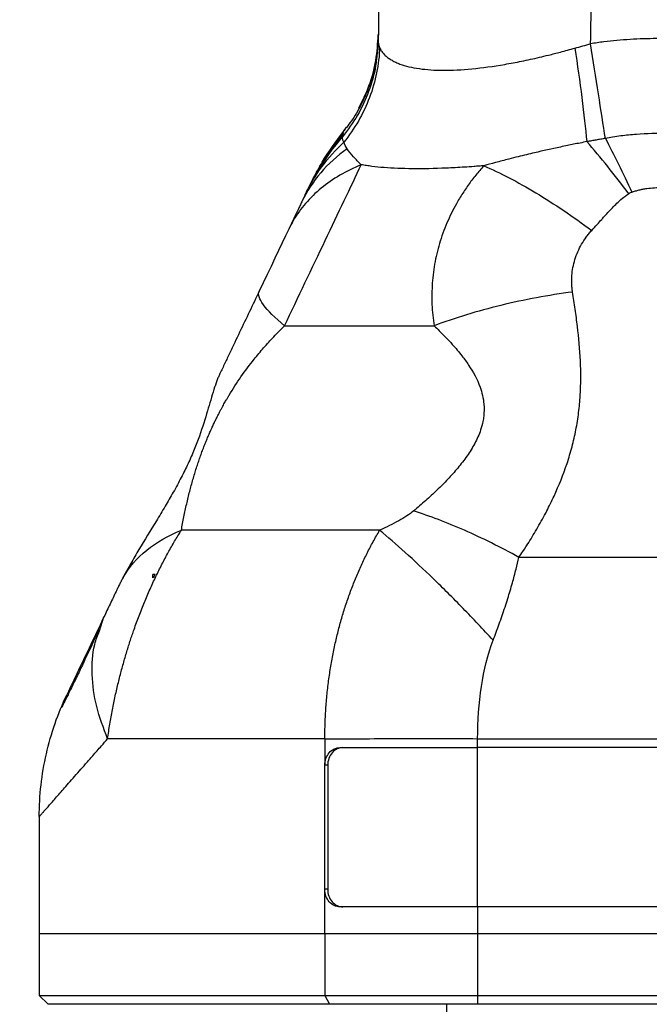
# Model space of a CAD drawing. Header units: millimetres. Extents: x 13 to 546, y 13 to 419.
# Tile 4 of 20: x 185 to 220, y 167 to 222. Entities that reach past the tile are written whole.
import ezdxf

# ---------------------------------------------------------------- set-up
doc = ezdxf.new("R2010")
doc.units = ezdxf.units.MM
doc.header["$LTSCALE"] = 2
doc.linetypes.add('SLD-Solid', pattern=[0])
doc.layers.add('DIMENSIONS', color=140, linetype='SLD-Solid', lineweight=25)
doc.styles.add('SLDTEXTSTYLE0', font='VERDANA.TTF')
doc.dimstyles.new('SLDDIMSTYLE0', dxfattribs={"dimtxt": 4.316016, "dimasz": 6.604, "dimexe": 0, "dimexo": 0.0625, "dimgap": 1.079004, "dimtad": 0, "dimtih": 1, "dimtoh": 1, "dimrnd": 1e-09, "dimzin": 12, "dimdsep": 46, "dimtxsty": 'SLDTEXTSTYLE0', "dimsah": 1, "dimcen": 0.09, "dimadec": 0, "dimazin": 3, "dimtfac": 1, "dimtofl": 0, "dimtmove": 0, "dimatfit": 3, "dimfxl": 0, "dimfrac": 2, "dimtolj": 1, "dimtzin": 12, "dimarcsym": 0})
doc.dimstyles.new('SLDDIMSTYLE1', dxfattribs={"dimtxt": 4.316016, "dimasz": 6.604, "dimexe": 0, "dimexo": 0.0625, "dimgap": 1.079004, "dimtad": 0, "dimtih": 1, "dimtoh": 1, "dimrnd": 1e-09, "dimzin": 4, "dimdsep": 46, "dimtxsty": 'SLDTEXTSTYLE0', "dimsah": 1, "dimcen": 0.09, "dimadec": 0, "dimazin": 1, "dimtfac": 1, "dimtofl": 0, "dimtmove": 0, "dimatfit": 3, "dimfxl": 0, "dimfrac": 2, "dimtolj": 1, "dimtzin": 12, "dimarcsym": 0})

# ---------------------------------------------------------------- blocks, each defined once
blk = doc.blocks.new('_D')
at = {"layer": 'DIMENSIONS'}
for p, q in [((183.567, 166.564), (169.059, 166.564)), ((175.409, 166.564), (175.409, 147.011)), ((168.996, 139.185), (167.547, 139.185)), ((167.547, 139.185), (167.547, 132.326)), ((181.822, 139.185), (183.271, 139.185)), ((183.271, 139.185), (183.271, 132.326)), ((167.547, 132.326), (168.996, 132.326)), ((183.271, 132.326), (181.822, 132.326)), ((175.409, 109.177), (175.409, 131.359)), ((212.028, 109.177), (169.059, 109.177))]:
    blk.add_line(p, q, dxfattribs=at)
for points in [[(175.409, 166.564), (174.393, 159.96), (176.425, 159.96)], [(175.409, 109.177), (176.425, 115.781), (174.393, 115.781)]]:
    blk.add_solid(points, dxfattribs=at)
at = {"layer": 'DIMENSIONS', "char_height": 4.2333, "attachment_point": 1, "style": 'SLDTEXTSTYLE0'}
for s, insert in [('57.4', (168.996, 145.528)), ('2.26', (168.996, 137.702))]:
    blk.add_mtext(s, dxfattribs=dict(at, insert=insert))
blk = doc.blocks.new('_D_1')
at = {"layer": 'DIMENSIONS'}
for p, q in [((250.339, 351.358), (169.059, 351.358)), ((175.409, 351.358), (175.409, 284.755)), ((168.996, 276.929), (167.547, 276.929)), ((167.547, 276.929), (167.547, 270.07)), ((181.822, 276.929), (183.271, 276.929)), ((183.271, 276.929), (183.271, 270.07)), ((167.547, 270.07), (168.996, 270.07)), ((183.271, 270.07), (181.822, 270.07)), ((175.409, 166.564), (175.409, 269.103)), ((183.567, 166.564), (169.059, 166.564))]:
    blk.add_line(p, q, dxfattribs=at)
for points in [[(175.409, 351.358), (174.393, 344.754), (176.425, 344.754)], [(175.409, 166.564), (176.425, 173.168), (174.393, 173.168)]]:
    blk.add_solid(points, dxfattribs=at)
at = {"layer": 'DIMENSIONS', "char_height": 4.2333, "attachment_point": 1, "style": 'SLDTEXTSTYLE0'}
for s, insert in [('184.8', (167.201, 283.272)), ('7.28', (168.996, 275.446))]:
    blk.add_mtext(s, dxfattribs=dict(at, insert=insert))
blk = doc.blocks.new('_D_2')
at = {"layer": 'DIMENSIONS'}
for p, q in [((250.339, 351.358), (146.879, 351.358)), ((153.229, 351.358), (153.229, 244.685)), ((146.817, 236.859), (145.367, 236.859)), ((145.367, 236.859), (145.367, 229.999)), ((159.642, 236.859), (161.091, 236.859)), ((161.091, 236.859), (161.091, 229.999)), ((145.367, 229.999), (146.817, 229.999)), ((161.091, 229.999), (159.642, 229.999)), ((153.229, 109.177), (153.229, 229.033)), ((212.028, 109.177), (146.879, 109.177))]:
    blk.add_line(p, q, dxfattribs=at)
for points in [[(153.229, 351.358), (152.213, 344.754), (154.245, 344.754)], [(153.229, 109.177), (154.245, 115.781), (152.213, 115.781)]]:
    blk.add_solid(points, dxfattribs=at)
at = {"layer": 'DIMENSIONS', "char_height": 4.2333, "attachment_point": 1, "style": 'SLDTEXTSTYLE0'}
for s, insert in [('242.2', (145.021, 243.202)), ('9.53', (146.817, 235.376))]:
    blk.add_mtext(s, dxfattribs=dict(at, insert=insert))
blk = doc.blocks.new('_D_4')
at = {"layer": 'DIMENSIONS'}
for p, q in [((185.607, 164.524), (185.607, 87.102)), ((255.607, 164.524), (255.607, 87.102)), ((185.607, 93.452), (209.431, 93.452)), ((215.28, 93.452), (213.83, 93.452)), ((213.83, 93.452), (213.83, 86.593)), ((228.105, 93.452), (229.554, 93.452)), ((229.554, 93.452), (229.554, 86.593)), ((255.607, 93.452), (233.953, 93.452)), ((213.83, 86.593), (215.28, 86.593)), ((229.554, 86.593), (228.105, 86.593))]:
    blk.add_line(p, q, dxfattribs=at)
for points in [[(185.607, 93.452), (192.211, 92.436), (192.211, 94.468)], [(255.607, 93.452), (249.003, 94.468), (249.003, 92.436)]]:
    blk.add_solid(points, dxfattribs=at)
at = {"layer": 'DIMENSIONS', "char_height": 4.2333, "attachment_point": 1, "style": 'SLDTEXTSTYLE0'}
for s, insert in [('70.0', (215.28, 99.795)), ('2.76', (215.28, 91.969))]:
    blk.add_mtext(s, dxfattribs=dict(at, insert=insert))

msp = doc.modelspace()

# ---------------------------------------------------------------- linework, layer by layer
for p, q in [((204.745, 221.038), (204.689, 220.476)), ((204.745, 221.038), (204.689, 220.476)), ((204.746, 220.987), (204.702, 220.295)), ((204.689, 220.476), (204.675, 220.336)), ((204.689, 220.476), (204.675, 220.338)), ((202.79, 215.815), (201.289, 213.628)), ((202.789, 215.815), (201.296, 213.64)), ((202.783, 215.86), (202.947, 216.104)), ((201.52, 214.027), (201.058, 213.196)), ((201.053, 213.186), (200.905, 212.876)), ((201.207, 213.465), (201.062, 213.204)), ((200.705, 212.473), (200.931, 212.875)), ((200.705, 212.473), (200.926, 212.867)), ((200.84, 212.756), (200.82, 212.714)), ((199.978, 210.948), (199.694, 210.352)), ((228.522, 191.809), (212.692, 191.809)), ((192.153, 190.849), (192.028, 190.849)), ((192.028, 190.649), (192.028, 190.849)), ((188.999, 187.667), (189.258, 188.445)), ((210.36, 181.569), (230.854, 181.569)), ((210.36, 181.064), (210.36, 181.569)), ((202.59, 181.064), (210.36, 181.064)), ((230.854, 181.064), (210.36, 181.064)), ((210.36, 172.064), (210.36, 181.064)), ((201.892, 180.064), (201.731, 180.064)), ((201.731, 173.064), (201.731, 180.064)), ((201.892, 180.064), (201.892, 173.064)), ((185.607, 177.165), (185.607, 170.564)), ((201.731, 170.564), (201.731, 173.064)), ((201.892, 173.064), (201.731, 173.064)), ((210.36, 172.064), (202.59, 172.064)), ((210.36, 172.064), (210.36, 170.564)), ((230.854, 172.064), (210.36, 172.064)), ((185.607, 170.564), (185.607, 167.064)), ((185.607, 170.564), (201.731, 170.564)), ((201.731, 170.564), (210.36, 170.564)), ((201.731, 170.564), (201.731, 167.064)), ((210.36, 170.564), (230.854, 170.564)), ((210.36, 170.564), (210.36, 167.064)), ((185.607, 167.064), (186.107, 166.564)), ((185.607, 167.064), (201.731, 167.064)), ((201.731, 167.064), (210.36, 167.064)), ((201.731, 167.064), (202, 166.564)), ((210.36, 167.064), (210.36, 166.564)), ((210.36, 167.064), (230.854, 167.064)), ((202, 166.564), (186.107, 166.564)), ((210.36, 166.564), (202, 166.564)), ((208.607, 166.564), (208.607, 164.064)), ((230.854, 166.564), (210.36, 166.564))]:
    msp.add_line(p, q)
at = {"flags": 128}
for points in [[(199.694, 210.352), (199.515, 209.975), (199.323, 209.572), (199.12, 209.147), (198.909, 208.704), (198.692, 208.248), (198.471, 207.784), (198.249, 207.317), (198.027, 206.852)], [(201.731, 181.563), (201.731, 180.724), (201.731, 180.064)]]:
    msp.add_lwpolyline(points, dxfattribs=at)
for points in [[(204.809, 229.167), (204.809, 226.457), (204.788, 223.748), (204.745, 221.038)], [(216.741, 220.825), (216.772, 222.748), (216.794, 224.671), (216.805, 226.594)], [(204.745, 221.038), (204.743, 220.897), (204.769, 220.756), (204.827, 220.615)], [(215.853, 220.574), (216.153, 220.658), (216.449, 220.741), (216.741, 220.825)], [(200.63, 212.316), (201.15, 213.408), (201.889, 214.41), (202.799, 215.26)], [(202.985, 214.894), (202.904, 215.017), (202.84, 215.139), (202.799, 215.26)], [(218.895, 212.353), (218.104, 213.415), (217.3, 214.414), (216.524, 215.293)], [(217.576, 215.476), (218.061, 214.553), (218.564, 213.525), (219.064, 212.436)], [(219.064, 212.436), (219.009, 212.416), (218.952, 212.388), (218.895, 212.353)], [(199.951, 210.835), (199.858, 210.678), (199.773, 210.516), (199.694, 210.352)], [(199.979, 210.948), (199.969, 210.928), (199.959, 210.888), (199.951, 210.835)], [(192.153, 190.849), (192.111, 190.783), (192.069, 190.716), (192.028, 190.649)]]:
    msp.add_open_spline(points, degree=3)
for points, knots in [([(203.658, 217.198), (203.86, 217.607), (204.283, 218.463), (204.655, 219.869), (204.719, 220.854), (204.75, 221.342)], [0, 0, 0, 0, 0.316336, 0.660822, 1, 1, 1, 1]), ([(204.745, 221.038), (204.746, 221.064), (204.746, 221.114), (204.748, 221.196), (204.749, 221.275), (204.75, 221.331), (204.75, 221.339), (204.75, 221.342)], [0, 0, 0, 0, 0.125002, 0.250005, 0.500009, 0.750003, 1, 1, 1, 1]), ([(222.711, 221.031), (222.463, 221.048), (221.965, 221.084), (220.967, 221.119), (219.719, 221.114), (218.474, 221.037), (217.481, 220.933), (216.987, 220.861), (216.741, 220.825)], [0, 0, 0, 0, 0.125, 0.25, 0.5, 0.75, 0.875, 1, 1, 1, 1]), ([(217.576, 215.476), (217.459, 216.217), (217.325, 217.075), (217.039, 218.907), (216.888, 219.877), (216.741, 220.825)], [0, 0, 0, 0, 0.5, 0.5, 1, 1, 1, 1]), ([(204.675, 220.336), (204.656, 220.082), (204.6, 219.33), (204.234, 218.124), (203.622, 216.76), (203.027, 215.963), (202.731, 215.567)], [0, 0, 0, 0, 0.146648, 0.43242, 0.718192, 1, 1, 1, 1]), ([(204.717, 220.467), (204.715, 220.459), (204.71, 220.441), (204.678, 220.186), (204.606, 219.755), (204.468, 219.148), (204.231, 218.386), (203.848, 217.491), (203.362, 216.606), (202.932, 216.072), (202.744, 215.84)], [0, 0, 0, 0, 0.080877, 0.175899, 0.278793, 0.395412, 0.530153, 0.685771, 0.863349, 1, 1, 1, 1]), ([(204.827, 220.615), (204.791, 219.67), (204.6, 218.701), (203.907, 216.868), (203.406, 216.006), (202.799, 215.26)], [0, 0, 0, 0, 0.5, 0.5, 1, 1, 1, 1]), ([(204.827, 220.615), (204.841, 220.582), (204.87, 220.516), (204.926, 220.422), (204.99, 220.333), (205.063, 220.248), (205.142, 220.167), (205.229, 220.091), (205.322, 220.019), (205.42, 219.951), (205.523, 219.888), (205.63, 219.829), (205.741, 219.775), (205.854, 219.725), (206.233, 219.576), (207.003, 219.392), (208.386, 219.296), (210.022, 219.382), (211.552, 219.59), (212.851, 219.836), (213.681, 220.016), (214.414, 220.195), (215.082, 220.366), (215.58, 220.501), (215.853, 220.574)], [0, 0, 0, 0, 0.021953, 0.043512, 0.064658, 0.085374, 0.105644, 0.125451, 0.14478, 0.163618, 0.181951, 0.199768, 0.217058, 0.233811, 0.250017, 0.377095, 0.500012, 0.622717, 0.750007, 0.811439, 0.875006, 0.907493, 0.949332, 1, 1, 1, 1]), ([(215.853, 220.574), (215.994, 219.64), (216.127, 218.684), (216.357, 216.878), (216.453, 216.029), (216.524, 215.293)], [0, 0, 0, 0, 0.5, 0.5, 1, 1, 1, 1]), ([(201.083, 213.208), (201.244, 213.522), (201.726, 214.459), (202.361, 215.301), (202.783, 215.86)], [0, 0, 0, 0, 0.335449, 1, 1, 1, 1]), ([(202.732, 215.567), (202.735, 215.59), (202.742, 215.636), (202.756, 215.717), (202.77, 215.794), (202.78, 215.84), (202.782, 215.857), (202.783, 215.859), (202.783, 215.86)], [0, 0, 0, 0, 0.118112, 0.249999, 0.5, 0.750001, 0.882638, 1, 1, 1, 1]), ([(200.926, 212.867), (201.144, 213.281), (201.648, 214.242), (202.338, 215.086), (202.732, 215.567)], [0, 0, 0, 0, 0.4304728, 1, 1, 1, 1]), ([(202.799, 215.26), (202.787, 215.289), (202.764, 215.343), (202.742, 215.421), (202.73, 215.496), (202.731, 215.544), (202.731, 215.567)], [0, 0, 0, 0, 0.2625024, 0.4999999, 0.7519413, 1, 1, 1, 1]), ([(216.524, 215.293), (216.398, 215.268), (216.149, 215.218), (215.785, 215.144), (215.417, 215.07), (214.677, 214.916), (213.748, 214.71), (212.782, 214.474), (212.046, 214.291), (211.397, 214.122), (210.928, 213.992), (210.71, 213.932)], [0, 0, 0, 0, 0.063773, 0.125, 0.183792, 0.25, 0.5, 0.658223, 0.75, 0.884189, 1, 1, 1, 1]), ([(217.576, 215.476), (217.488, 215.461), (217.313, 215.432), (217.053, 215.387), (216.79, 215.341), (216.615, 215.309), (216.524, 215.293)], [0, 0, 0, 0, 0.251083, 0.5, 0.741157, 1, 1, 1, 1]), ([(224.571, 215.271), (224.435, 215.304), (224.149, 215.373), (223.719, 215.462), (223.279, 215.541), (222.407, 215.671), (221.086, 215.777), (219.761, 215.746), (218.884, 215.667), (218.437, 215.615), (218.001, 215.551), (217.712, 215.5), (217.576, 215.476)], [0, 0, 0, 0, 0.0597, 0.1250093, 0.1870577, 0.2500198, 0.500043, 0.7499768, 0.8126204, 0.874989, 0.9412426, 1, 1, 1, 1]), ([(202.985, 214.894), (202.428, 214.495), (201.927, 214.04), (201.068, 213.032), (200.709, 212.481), (200.429, 211.894)], [0, 0, 0, 0, 0.5, 0.5, 1, 1, 1, 1]), ([(203.791, 213.991), (203.64, 214.137), (203.49, 214.285), (203.213, 214.587), (203.086, 214.741), (202.985, 214.894)], [0, 0, 0, 0, 0.5, 0.5, 1, 1, 1, 1]), ([(199.456, 204.893), (200.219, 206.495), (201.006, 208.146), (202.493, 211.268), (203.193, 212.737), (203.791, 213.991)], [0, 0, 0, 0, 0.5, 0.5, 1, 1, 1, 1]), ([(203.791, 213.991), (202.934, 213.641), (202.172, 213.195), (200.881, 212.133), (200.351, 211.518), (199.951, 210.835)], [0, 0, 0, 0, 0.5, 0.5, 1, 1, 1, 1]), ([(210.71, 213.932), (210.618, 213.925), (210.434, 213.91), (210.069, 213.883), (209.44, 213.838), (208.23, 213.774), (206.641, 213.743), (205.292, 213.8), (204.49, 213.881), (204.128, 213.933), (203.931, 213.966), (203.837, 213.983), (203.791, 213.991)], [0, 0, 0, 0, 0.031258, 0.062515, 0.125027, 0.250031, 0.499877, 0.749938, 0.874969, 0.937484, 0.968756, 1, 1, 1, 1]), ([(210.71, 213.932), (210.633, 213.846), (210.477, 213.672), (210.253, 213.403), (210.035, 213.125), (209.824, 212.838), (209.619, 212.542), (209.422, 212.237), (209.088, 211.68), (208.66, 210.838), (208.232, 209.698), (207.936, 208.512), (207.805, 207.512), (207.769, 206.703), (207.777, 206.1), (207.818, 205.496), (207.875, 205.094), (207.903, 204.893)], [0, 0, 0, 0, 0.034471, 0.06932, 0.10457, 0.140243, 0.176366, 0.212961, 0.250056, 0.373127, 0.500012, 0.623273, 0.749966, 0.812144, 0.87446, 0.937037, 1, 1, 1, 1]), ([(210.71, 213.932), (211.623, 213.537), (212.619, 213.019), (214.683, 211.779), (215.751, 211.058), (216.8, 210.274)], [0, 0, 0, 0, 0.5, 0.5, 1, 1, 1, 1]), ([(219.064, 212.436), (219.098, 212.449), (219.166, 212.473), (219.27, 212.507), (219.374, 212.537), (219.515, 212.575), (219.693, 212.614), (219.982, 212.661), (220.347, 212.696), (220.787, 212.7), (221.152, 212.671), (221.442, 212.627), (221.728, 212.57), (222.008, 212.491), (222.244, 212.4), (222.376, 212.341), (222.44, 212.309), (222.472, 212.292)], [0, 0, 0, 0, 0.031253, 0.062498, 0.093752, 0.125006, 0.187499, 0.250006, 0.374986, 0.500018, 0.625008, 0.687529, 0.750058, 0.875002, 0.937502, 0.96875, 1, 1, 1, 1]), ([(200.63, 212.316), (200.599, 212.249), (200.554, 212.156), (200.485, 212.011), (200.45, 211.938), (200.429, 211.894)], [0, 0, 0, 0, 0.499962, 0.701554, 1, 1, 1, 1]), ([(216.8, 210.274), (216.908, 210.392), (217.097, 210.6), (217.333, 210.864), (217.554, 211.109), (217.856, 211.439), (218.217, 211.816), (218.568, 212.126), (218.778, 212.279), (218.871, 212.338), (218.895, 212.353)], [0, 0, 0, 0, 0.163276, 0.285733, 0.361099, 0.500035, 0.741513, 0.890653, 0.972249, 1, 1, 1, 1]), ([(200.429, 211.894), (200.394, 211.821), (200.321, 211.668), (200.229, 211.474), (200.152, 211.311), (200.076, 211.152), (200.017, 211.028), (199.979, 210.948)], [0, 0, 0, 0, 0.240836, 0.499995, 0.614277, 0.749995, 1, 1, 1, 1]), ([(215.721, 206.797), (215.71, 206.874), (215.688, 207.027), (215.667, 207.337), (215.675, 207.879), (215.791, 208.494), (216.01, 209.081), (216.226, 209.504), (216.442, 209.839), (216.642, 210.091), (216.748, 210.213), (216.8, 210.274)], [0, 0, 0, 0, 0.062527, 0.125068, 0.250096, 0.499806, 0.624771, 0.749875, 0.874938, 0.937446, 1, 1, 1, 1]), ([(198.027, 206.852), (197.843, 206.466), (197.475, 205.693), (196.921, 204.529), (196.457, 203.557), (196.086, 202.777), (195.9, 202.387), (195.807, 202.192)], [0, 0, 0, 0, 0.25, 0.5, 0.75, 0.875, 1, 1, 1, 1]), ([(199.456, 204.893), (198.91, 205.344), (198.502, 205.747), (198.018, 206.412), (197.941, 206.672), (198.027, 206.852)], [0, 0, 0, 0, 0.5, 0.5, 1, 1, 1, 1]), ([(215.721, 206.797), (214.373, 206.622), (213.003, 206.369), (210.353, 205.724), (209.075, 205.332), (207.903, 204.893)], [0, 0, 0, 0, 0.5, 0.5, 1, 1, 1, 1]), ([(212.692, 191.809), (212.768, 191.922), (212.954, 192.201), (213.318, 192.763), (213.774, 193.521), (214.254, 194.397), (214.838, 195.588), (215.324, 196.798), (215.7, 198.057), (215.92, 199.016), (216.075, 199.984), (216.194, 201.283), (216.192, 202.912), (216.043, 204.536), (215.87, 205.829), (215.77, 206.474), (215.721, 206.797)], [0, 0, 0, 0, 0.025469, 0.062498, 0.124994, 0.190987, 0.250019, 0.375016, 0.437514, 0.500013, 0.562961, 0.62501, 0.750007, 0.875003, 0.937502, 1, 1, 1, 1]), ([(193.631, 193.342), (193.654, 193.468), (193.698, 193.717), (193.771, 194.092), (193.848, 194.461), (193.928, 194.823), (194.012, 195.179), (194.099, 195.529), (194.189, 195.871), (194.283, 196.206), (194.379, 196.533), (194.479, 196.852), (194.58, 197.162), (194.684, 197.464), (194.789, 197.756), (194.896, 198.039), (195.003, 198.31), (195.11, 198.571), (195.217, 198.82), (195.322, 199.057), (195.425, 199.281), (195.525, 199.492), (195.622, 199.69), (195.715, 199.874), (195.803, 200.044), (195.886, 200.2), (195.963, 200.342), (196.034, 200.47), (196.098, 200.584), (196.156, 200.684), (196.205, 200.77), (196.248, 200.841), (196.282, 200.899), (196.308, 200.943), (196.539, 201.328), (197.012, 202.053), (197.663, 202.92), (198.282, 203.66), (198.852, 204.289), (199.253, 204.689), (199.456, 204.893)], [0, 0, 0, 0, 0.039082, 0.076888, 0.113398, 0.148587, 0.182427, 0.214907, 0.246011, 0.275722, 0.304038, 0.330967, 0.356512, 0.380693, 0.403546, 0.425106, 0.445416, 0.464531, 0.482507, 0.499393, 0.515238, 0.530084, 0.543964, 0.5569, 0.568906, 0.579983, 0.590128, 0.599334, 0.607587, 0.614875, 0.62118, 0.626488, 0.630785, 0.634059, 0.636301, 0.717409, 0.805485, 0.867871, 0.932821, 1, 1, 1, 1]), ([(199.456, 204.893), (200.496, 204.893), (201.745, 204.893), (204.589, 204.893), (206.183, 204.893), (207.903, 204.893)], [0, 0, 0, 0, 0.5, 0.5, 1, 1, 1, 1]), ([(207.903, 204.893), (208.001, 204.798), (208.35, 204.461), (208.886, 203.903), (209.438, 203.253), (210.005, 202.476), (210.497, 201.588), (210.736, 200.583), (210.728, 199.917), (210.652, 199.428), (210.511, 198.905), (210.218, 198.243), (209.77, 197.525), (209.249, 196.853), (208.675, 196.213), (208.064, 195.602), (207.417, 195.006), (206.965, 194.622), (206.738, 194.429)], [0, 0, 0, 0, 0.035081, 0.125003, 0.196698, 0.250006, 0.365546, 0.446462, 0.499991, 0.523628, 0.562492, 0.624993, 0.686584, 0.749994, 0.810978, 0.873145, 0.936229, 1, 1, 1, 1]), ([(195.807, 202.192), (195.791, 202.157), (195.761, 202.093), (195.704, 201.96), (195.606, 201.711), (195.464, 201.291), (195.293, 200.721), (195.045, 199.872), (194.752, 198.926), (194.362, 197.903), (194.02, 197.119), (193.623, 196.311), (193.187, 195.505), (192.712, 194.685), (192.059, 193.604), (191.389, 192.522), (190.843, 191.592), (190.589, 191.139), (190.446, 190.877), (190.376, 190.746), (190.337, 190.672)], [0, 0, 0, 0, 0.017188, 0.03125, 0.062498, 0.124987, 0.189493, 0.250008, 0.375006, 0.436616, 0.500005, 0.560895, 0.625004, 0.686311, 0.750004, 0.875002, 0.937501, 0.96875, 0.982428, 1, 1, 1, 1]), ([(206.738, 194.429), (206.516, 194.243), (206.228, 194.058), (205.577, 193.695), (205.212, 193.516), (204.827, 193.341)], [0, 0, 0, 0, 0.5, 0.5, 1, 1, 1, 1]), ([(212.692, 191.809), (211.662, 192.38), (210.626, 192.897), (208.616, 193.78), (207.644, 194.146), (206.738, 194.429)], [0, 0, 0, 0, 0.5, 0.5, 1, 1, 1, 1]), ([(189.466, 181.562), (189.486, 181.701), (189.525, 181.977), (189.591, 182.39), (189.662, 182.796), (189.736, 183.197), (189.815, 183.591), (189.897, 183.978), (189.983, 184.359), (190.072, 184.732), (190.163, 185.098), (190.257, 185.456), (190.353, 185.807), (190.45, 186.149), (190.55, 186.483), (190.65, 186.81), (190.752, 187.127), (190.855, 187.436), (191.015, 187.9), (191.24, 188.514), (191.541, 189.271), (191.857, 190.009), (192.187, 190.725), (192.528, 191.418), (192.882, 192.084), (193.247, 192.727), (193.503, 193.137), (193.631, 193.342)], [0, 0, 0, 0, 0.03392, 0.067286, 0.100096, 0.132351, 0.164055, 0.195212, 0.225818, 0.255856, 0.285315, 0.314188, 0.342476, 0.370186, 0.397326, 0.423905, 0.449902, 0.475289, 0.500053, 0.564605, 0.628584, 0.692104, 0.755013, 0.817214, 0.878703, 0.939612, 1, 1, 1, 1]), ([(190.337, 190.672), (190.671, 191.248), (191.122, 191.771), (192.234, 192.671), (192.895, 193.048), (193.631, 193.342)], [0, 0, 0, 0, 0.5, 0.5, 1, 1, 1, 1]), ([(204.827, 193.341), (202.501, 193.341), (200.358, 193.341), (196.583, 193.341), (194.951, 193.341), (193.631, 193.342)], [0, 0, 0, 0, 0.5, 0.5, 1, 1, 1, 1]), ([(201.731, 181.563), (201.732, 181.714), (201.734, 182.013), (201.747, 182.46), (201.768, 182.902), (201.795, 183.341), (201.83, 183.774), (201.871, 184.203), (201.919, 184.627), (201.974, 185.046), (202.036, 185.459), (202.103, 185.867), (202.177, 186.269), (202.256, 186.666), (202.342, 187.057), (202.433, 187.441), (202.56, 187.941), (202.733, 188.555), (202.963, 189.278), (203.217, 189.99), (203.495, 190.69), (203.795, 191.378), (204.118, 192.05), (204.46, 192.707), (204.704, 193.129), (204.827, 193.341)], [0, 0, 0, 0, 0.0353, 0.070315, 0.105045, 0.139493, 0.173658, 0.207542, 0.241146, 0.27447, 0.307516, 0.340285, 0.372777, 0.404994, 0.436936, 0.468604, 0.5, 0.5614, 0.623104, 0.685119, 0.74745, 0.810101, 0.873075, 0.936375, 1, 1, 1, 1]), ([(211.237, 187.131), (210.673, 187.742), (210.103, 188.344), (208.97, 189.51), (208.407, 190.073), (207.31, 191.135), (206.777, 191.635), (205.76, 192.552), (205.277, 192.969), (204.827, 193.341)], [0, 0, 0, 0, 0.25, 0.25, 0.5, 0.5, 0.75, 0.75, 1, 1, 1, 1]), ([(211.237, 187.131), (211.294, 187.284), (211.409, 187.592), (211.579, 188.055), (211.746, 188.525), (211.909, 189.003), (212.107, 189.618), (212.319, 190.335), (212.525, 191.11), (212.639, 191.588), (212.692, 191.809)], [0, 0, 0, 0, 0.096981, 0.195307, 0.295086, 0.396564, 0.499996, 0.688505, 0.855741, 1, 1, 1, 1]), ([(190.337, 190.672), (190.301, 190.603), (190.232, 190.47), (190.129, 190.266), (190.032, 190.07), (189.969, 189.938), (189.94, 189.877)], [0, 0, 0, 0, 0.257692, 0.499998, 0.765095, 1, 1, 1, 1]), ([(189.94, 189.877), (189.834, 189.653), (189.72, 189.414), (189.489, 188.929), (189.371, 188.683), (189.258, 188.445)], [0, 0, 0, 0, 0.5, 0.5, 1, 1, 1, 1]), ([(189.258, 188.445), (188.956, 187.812), (188.675, 187.221), (188.167, 186.156), (187.942, 185.683), (187.567, 184.895), (187.417, 184.581), (187.215, 184.157), (187.162, 184.046), (187.162, 184.046)], [0, 0, 0, 0, 0.25, 0.25, 0.5, 0.5, 0.75, 0.75, 1, 1, 1, 1]), ([(188.976, 187.736), (188.703, 187.146), (188.278, 186.228), (187.791, 185.205), (187.441, 184.481), (187.142, 183.877), (186.939, 183.482), (186.839, 183.296), (186.858, 183.348), (186.86, 183.354)], [0, 0, 0, 0, 0.239229, 0.372109, 0.513452, 0.662819, 0.819277, 0.981587, 1, 1, 1, 1]), ([(189.466, 181.562), (189.233, 182.173), (188.763, 183.403), (188.552, 185.197), (188.616, 186.642), (188.904, 187.413), (188.999, 187.667)], [0, 0, 0, 0, 0.283745, 0.57114, 0.858535, 1, 1, 1, 1]), ([(210.36, 181.569), (210.361, 182.566), (210.431, 183.563), (210.719, 185.452), (210.936, 186.344), (211.237, 187.131)], [0, 0, 0, 0, 0.5, 0.5, 1, 1, 1, 1]), ([(185.607, 177.165), (185.607, 178.354), (185.741, 179.551), (186.269, 181.872), (186.662, 182.996), (187.162, 184.046)], [0, 0, 0, 0, 0.5, 0.5, 1, 1, 1, 1]), ([(186.952, 183.51), (186.952, 183.51), (186.879, 183.366), (186.839, 183.298), (186.858, 183.349), (186.86, 183.354)], [0, 0, 0, 0, 0.0007276, 0.8981958, 1, 1, 1, 1]), ([(185.607, 177.165), (185.608, 177.167), (185.609, 177.171), (185.62, 177.184), (185.639, 177.205), (185.666, 177.235), (185.703, 177.275), (185.749, 177.326), (185.805, 177.389), (185.929, 177.529), (186.176, 177.811), (186.618, 178.317), (187.181, 178.958), (187.728, 179.582), (188.229, 180.152), (188.644, 180.624), (189.061, 181.101), (189.351, 181.43), (189.466, 181.562)], [0, 0, 0, 0, 0.02857, 0.05792, 0.088043, 0.118928, 0.150573, 0.182975, 0.216126, 0.250012, 0.371985, 0.499959, 0.618942, 0.74998, 0.809683, 0.87499, 0.950028, 1, 1, 1, 1]), ([(201.731, 181.563), (199.141, 181.563), (196.772, 181.563), (192.636, 181.562), (190.87, 181.562), (189.466, 181.562)], [0, 0, 0, 0, 0.5, 0.5, 1, 1, 1, 1]), ([(201.731, 181.563), (202.999, 181.567), (204.408, 181.57), (207.344, 181.572), (208.869, 181.571), (210.36, 181.569)], [0, 0, 0, 0, 0.5, 0.5, 1, 1, 1, 1]), ([(201.731, 180.064), (201.731, 180.196), (201.752, 180.325), (201.837, 180.568), (201.9, 180.679), (202.136, 180.955), (202.359, 181.064), (202.59, 181.064)], [0, 0, 0, 0, 0.25, 0.25, 0.5, 0.5, 1, 1, 1, 1]), ([(202.752, 181.064), (202.636, 181.064), (202.524, 181.038), (202.315, 180.938), (202.22, 180.863), (201.984, 180.587), (201.892, 180.328), (201.892, 180.064)], [0, 0, 0, 0, 0.25, 0.25, 0.5, 0.5, 1, 1, 1, 1]), ([(202.59, 172.064), (202.474, 172.064), (202.362, 172.09), (202.153, 172.19), (202.058, 172.264), (201.822, 172.54), (201.731, 172.799), (201.731, 173.064)], [0, 0, 0, 0, 0.25, 0.25, 0.5, 0.5, 1, 1, 1, 1]), ([(201.892, 173.064), (201.892, 172.932), (201.914, 172.802), (201.999, 172.56), (202.062, 172.449), (202.298, 172.172), (202.521, 172.064), (202.752, 172.064)], [0, 0, 0, 0, 0.25, 0.25, 0.5, 0.5, 1, 1, 1, 1])]:
    msp.add_open_spline(points, degree=3, knots=knots)

# ---------------------------------------------------------------- dimensions: what is measured, and where the dimension line sits
at = {"layer": 'DIMENSIONS'}
for base, p1, p2, picture, middle in [((153.229, 351.358), (214.568, 109.177), (252.879, 351.358), '_D_2', (153.229, 236.859)), ((175.409, 351.358), (186.107, 166.564), (252.879, 351.358), '_D_1', (175.409, 276.929)), ((175.409, 166.564), (214.568, 109.177), (186.107, 166.564), '_D', (175.409, 139.185))]:
    dim = msp.add_linear_dim(base=base, p1=p1, p2=p2, angle=90, dimstyle='SLDDIMSTYLE0', dxfattribs=at)
    dim.commit()
    dim.dimension.update_dxf_attribs({"geometry": picture, "text_midpoint": middle, "dimtype": 160})
dim = msp.add_linear_dim(base=(255.607, 93.452), p1=(185.607, 167.064), p2=(255.607, 167.064), dimstyle='SLDDIMSTYLE1', dxfattribs=at)
dim.commit()
dim.dimension.update_dxf_attribs({"geometry": '_D_4', "text_midpoint": (221.692, 93.452), "dimtype": 160})

doc.saveas('drawing.dxf')
